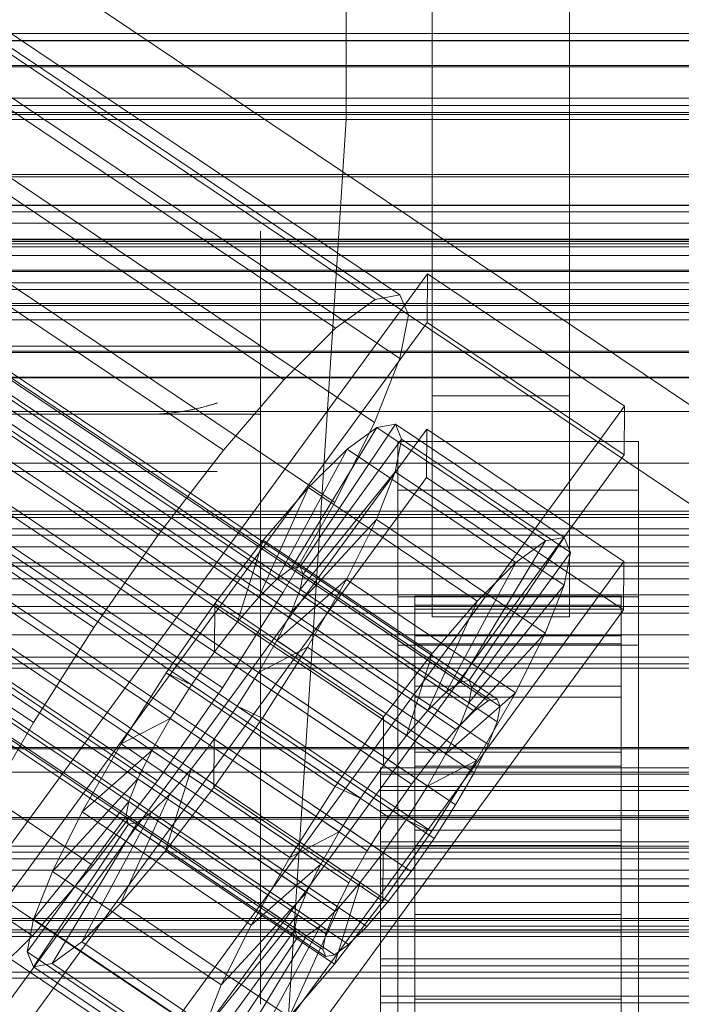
# Model space of a CAD drawing. Header units: millimetres. Extents: x -2233 to 65662, y -50530 to 6847.
# Tile 79 of 256: x -169 to -130, y -34782 to -34724. Entities that reach past the tile are written whole.
import ezdxf

# ---------------------------------------------------------------- set-up
doc = ezdxf.new("R2010")
doc.units = ezdxf.units.MM
for name, color, linetype, lineweight in [('COTAS_O', 1, 'Continuous', 0), ('COTAS_P', 1, 'Continuous', 0), ('frontal_briquetadora', 7, 'Continuous', 0), ('frontal_C01', 7, 'Continuous', 0), ('frontal_C02', 7, 'Continuous', 0), ('frontal_C03', 7, 'Continuous', 0), ('frontal_C04', 7, 'Continuous', 0), ('frontal_C05', 7, 'Continuous', 0), ('frontal_C05-C03', 7, 'Continuous', 0), ('frontal_mezcladora', 7, 'Continuous', 0)]:
    doc.layers.add(name, color=color, linetype=linetype, lineweight=lineweight)
doc.dimstyles.new('R19_100', dxfattribs={"dimtxt": 250, "dimasz": 150, "dimexe": 150, "dimexo": 80, "dimgap": 100, "dimtad": 1, "dimtih": 1, "dimtoh": 1, "dimdsep": 46, "dimcen": 0.09, "dimadec": 0, "dimazin": 0, "dimtfac": 1, "dimtdec": 4, "dimtofl": 0, "dimtmove": 0, "dimatfit": 3, "dimfxl": 1, "dimtolj": 1, "dimtzin": 0, "dimarcsym": 0})

# ---------------------------------------------------------------- blocks, each defined once
blk = doc.blocks.new('DIM_R32_40')
at = {"layer": 'COTAS_P'}
for p, q in [((-150, -32200), (550, -32200)), ((550, -32200), (505, -32350)), ((550, -34800), (550, -32200)), ((550, -32200), (595, -32350)), ((550, -34800), (505, -34650)), ((550, -34800), (595, -34650)), ((-150, -34800), (550, -34800))]:
    blk.add_line(p, q, dxfattribs=at)
blk.add_text('2600 P', height=250, rotation=90, dxfattribs=at).set_placement((450, -33500))
blk = doc.blocks.new('DIM_R32_42')
at = {"layer": 'COTAS_O'}
for p, q in [((-650, -33700), (50, -33700)), ((50, -33700), (5, -33850)), ((50, -34900), (50, -33700)), ((50, -33700), (95, -33850)), ((50, -34900), (5, -34750)), ((50, -34900), (95, -34750)), ((-650, -34900), (50, -34900))]:
    blk.add_line(p, q, dxfattribs=at)
blk.add_text('1200 O', height=250, rotation=90, dxfattribs=at).set_placement((-50, -34300))
blk = doc.blocks.new('DIM_R32_43')
at = {"layer": 'COTAS_O'}
for p, q in [((-650, -34200), (-500, -34155)), ((650, -34200), (500, -34155)), ((-650, -34900), (-650, -34200)), ((-650, -34200), (650, -34200)), ((-650, -34200), (-500, -34245)), ((650, -34200), (500, -34245)), ((650, -34900), (650, -34200))]:
    blk.add_line(p, q, dxfattribs=at)
blk.add_text('1300 O', height=250, dxfattribs=at).set_placement((0, -34100))

msp = doc.modelspace()

# ---------------------------------------------------------------- linework, layer by layer
at = {"layer": 'frontal_briquetadora'}
for p, q in [((-210, -34750), (210, -34750)), ((-490, -34760), (490, -34760)), ((-490, -34760), (340, -34760))]:
    msp.add_line(p, q, dxfattribs=at)
at = {"layer": 'frontal_C01'}
for p, q in [((-331.181, -34616.335), (-146.872, -34740.204)), ((-332.629, -34616.599), (-148.32, -34740.469)), ((-330.692, -34617.511), (-146.383, -34741.38)), ((-334.938, -34618.286), (-150.629, -34742.155)), ((-355.53, -34620.163), (-141.731, -34763.851)), ((-355.017, -34620.069), (-141.218, -34763.758)), ((-331.197, -34620.046), (-146.887, -34743.915)), ((-356.348, -34620.76), (-142.549, -34764.449)), ((-354.844, -34620.486), (-141.045, -34764.174)), ((-355.022, -34621.384), (-141.224, -34765.072)), ((-337.95, -34621.28), (-153.641, -34745.149)), ((-357.415, -34621.821), (-143.617, -34765.51)), ((-355.541, -34622.703), (-141.742, -34766.392)), ((-358.659, -34623.273), (-144.861, -34766.961)), ((-332.659, -34623.769), (-148.35, -34747.638)), ((-356.363, -34624.353), (-142.565, -34768.041)), ((-146.196, -34768.705), (-359.995, -34625.016)), ((-341.461, -34625.376), (-157.152, -34749.246)), ((-357.434, -34626.221), (-143.635, -34769.909)), ((-361.332, -34626.933), (-147.533, -34770.621)), ((-358.68, -34628.18), (-144.881, -34771.869)), ((-362.578, -34628.892), (-148.779, -34772.58)), ((-334.981, -34628.425), (-150.672, -34752.294)), ((-360.017, -34630.097), (-146.218, -34773.785)), ((-160.922, -34754.166), (-345.231, -34630.297)), ((-363.648, -34630.76), (-149.85, -34774.449)), ((-361.352, -34631.84), (-147.554, -34775.529)), ((-364.471, -34632.41), (-150.672, -34776.098)), ((-362.596, -34633.292), (-148.798, -34776.98)), ((-364.989, -34633.729), (-151.191, -34777.417)), ((-338.003, -34633.697), (-153.694, -34757.566)), ((-365.168, -34634.627), (-151.369, -34778.316)), ((-363.664, -34634.353), (-149.865, -34778.041)), ((-364.995, -34635.044), (-151.196, -34778.732)), ((-364.482, -34634.95), (-150.683, -34778.639)), ((-349.002, -34635.706), (-164.693, -34759.575)), ((-341.52, -34639.226), (-157.211, -34763.095)), ((-352.519, -34641.235), (-168.21, -34765.104)), ((-345.291, -34644.635), (-160.982, -34768.505)), ((-349.061, -34649.556), (-164.752, -34773.425)), ((-352.572, -34653.653), (-168.263, -34777.522)), ((-130, -34746.617), (-228.298, -34680.553)), ((-228.298, -34686.312), (-130, -34752.376)), ((-172.809, -34776.701), (-145.277, -34738.99)), ((-145.289, -34741.812), (-145.277, -34738.99)), ((-145.277, -34738.99), (-133.809, -34746.697)), ((-150.629, -34742.155), (-148.32, -34740.469)), ((-148.32, -34740.469), (-146.872, -34740.204)), ((-146.872, -34740.204), (-146.383, -34741.38)), ((-145.289, -34741.812), (-172.821, -34779.524)), ((-146.383, -34741.38), (-146.887, -34743.915)), ((-133.821, -34749.52), (-145.289, -34741.812)), ((-153.641, -34745.149), (-150.629, -34742.155)), ((-146.887, -34743.915), (-148.35, -34747.638)), ((-157.152, -34749.246), (-153.641, -34745.149)), ((-133.809, -34746.697), (-161.341, -34784.408)), ((-133.809, -34746.697), (-133.821, -34749.52)), ((-172.847, -34785.733), (-145.315, -34748.022)), ((-153.199, -34756.144), (-148.226, -34747.929)), ((-152.686, -34756.05), (-147.143, -34747.731)), ((-148.35, -34747.638), (-150.672, -34752.294)), ((-148.226, -34747.929), (-149.953, -34749.19)), ((-147.143, -34747.731), (-148.226, -34747.929)), ((-148.226, -34747.929), (-138.396, -34754.535)), ((-147.143, -34747.731), (-137.313, -34754.337)), ((-146.777, -34748.61), (-147.143, -34747.731)), ((-145.327, -34750.844), (-145.315, -34748.022)), ((-145.315, -34748.022), (-133.847, -34755.729)), ((-152.513, -34756.467), (-146.777, -34748.61)), ((-147.155, -34750.507), (-146.777, -34748.61)), ((-147, -34751.573), (-147, -34748.751)), ((-147, -34748.751), (-133, -34748.751)), ((-147, -34794.799), (-147, -34748.751)), ((-146.777, -34748.61), (-136.948, -34755.216)), ((-133, -34748.751), (-133, -34751.573)), ((-133, -34748.751), (-133, -34794.799)), ((-160.922, -34754.166), (-157.152, -34749.246)), ((-154.017, -34756.741), (-149.953, -34749.19)), ((-149.953, -34749.19), (-152.207, -34751.429)), ((-149.953, -34749.19), (-140.123, -34755.797)), ((-161.353, -34787.231), (-133.821, -34749.52)), ((-145.327, -34750.844), (-172.859, -34788.556)), ((-152.692, -34757.365), (-147.155, -34750.507)), ((-148.249, -34753.291), (-147.155, -34750.507)), ((-147.155, -34750.507), (-137.325, -34757.113)), ((-133.859, -34758.552), (-145.327, -34750.844)), ((-155.085, -34757.802), (-152.207, -34751.429)), ((-152.207, -34751.429), (-154.833, -34754.494)), ((-152.207, -34751.429), (-142.377, -34758.036)), ((-133, -34751.573), (-147, -34751.573)), ((-147, -34751.573), (-147, -34797.622)), ((-133, -34797.622), (-133, -34751.573)), ((-150.672, -34752.294), (-153.694, -34757.566)), ((-153.21, -34758.684), (-148.249, -34753.291)), ((-149.985, -34756.774), (-148.249, -34753.291)), ((-148.249, -34753.291), (-138.419, -34759.898)), ((-164.693, -34759.575), (-160.922, -34754.166)), ((-154.833, -34754.494), (-157.653, -34758.175)), ((-156.329, -34759.254), (-154.833, -34754.494)), ((-154.833, -34754.494), (-145.003, -34761.1)), ((-137.313, -34754.337), (-142.856, -34762.656)), ((-138.396, -34754.535), (-137.313, -34754.337)), ((-137.313, -34754.337), (-136.948, -34755.216)), ((-138.396, -34754.535), (-143.369, -34762.75)), ((-140.123, -34755.797), (-138.396, -34754.535)), ((-136.948, -34755.216), (-142.683, -34763.073)), ((-136.948, -34755.216), (-137.325, -34757.113)), ((-133.847, -34755.729), (-161.379, -34793.441)), ((-154.017, -34756.741), (-153.199, -34756.144)), ((-153.199, -34756.144), (-152.686, -34756.05)), ((-143.369, -34762.75), (-153.199, -34756.144)), ((-142.856, -34762.656), (-152.686, -34756.05)), ((-152.686, -34756.05), (-152.513, -34756.467)), ((-140.123, -34755.797), (-144.188, -34763.348)), ((-142.377, -34758.036), (-140.123, -34755.797)), ((-133.847, -34755.729), (-133.859, -34758.552)), ((-155.085, -34757.802), (-154.017, -34756.741)), ((-154.033, -34760.334), (-149.985, -34756.774)), ((-144.188, -34763.348), (-154.017, -34756.741)), ((-152.513, -34756.467), (-152.692, -34757.365)), ((-142.683, -34763.073), (-152.513, -34756.467)), ((-152.246, -34760.718), (-149.985, -34756.774)), ((-149.985, -34756.774), (-140.156, -34763.381)), ((-152.692, -34757.365), (-153.21, -34758.684)), ((-142.862, -34763.971), (-152.692, -34757.365)), ((-137.325, -34757.113), (-142.862, -34763.971)), ((-137.325, -34757.113), (-138.419, -34759.898)), ((-153.694, -34757.566), (-157.211, -34763.095)), ((-156.329, -34759.254), (-155.085, -34757.802)), ((-145.255, -34764.408), (-155.085, -34757.802)), ((-147, -34760.605), (-147, -34757.783)), ((-147, -34757.783), (-133, -34757.783)), ((-147, -34803.831), (-147, -34757.783)), ((-146, -34767.745), (-146, -34757.748)), ((-146, -34757.748), (-146, -34758.276)), ((-146, -34757.748), (-134, -34757.748)), ((-146, -34758.515), (-146, -34757.748)), ((-134, -34758.276), (-134, -34757.748)), ((-134, -34757.748), (-134, -34767.745)), ((-134, -34757.748), (-134, -34758.515)), ((-133, -34757.783), (-133, -34760.605)), ((-133, -34757.783), (-133, -34803.831)), ((-157.653, -34758.175), (-160.474, -34762.221)), ((-157.653, -34758.175), (-157.665, -34760.997)), ((-147.823, -34764.781), (-157.653, -34758.175)), ((-146, -34767.995), (-146, -34758.276)), ((-146, -34758.276), (-146, -34760.062)), ((-146, -34758.276), (-134, -34758.276)), ((-146, -34768.109), (-146, -34758.515)), ((-146, -34758.515), (-134, -34758.515)), ((-146, -34760.524), (-146, -34758.515)), ((-142.377, -34758.036), (-145.255, -34764.408)), ((-145.003, -34761.1), (-142.377, -34758.036)), ((-134, -34760.062), (-134, -34758.276)), ((-134, -34758.276), (-134, -34767.995)), ((-134, -34758.515), (-134, -34768.109)), ((-134, -34758.515), (-134, -34760.524)), ((-161.391, -34796.263), (-133.859, -34758.552)), ((-153.21, -34758.684), (-154.033, -34760.334)), ((-143.38, -34765.29), (-153.21, -34758.684)), ((-168.21, -34765.104), (-164.693, -34759.575)), ((-157.665, -34760.997), (-156.329, -34759.254)), ((-146.499, -34765.86), (-156.329, -34759.254)), ((-146, -34768.841), (-146, -34760.062)), ((-146, -34760.062), (-146, -34762.985)), ((-146, -34760.062), (-134, -34760.062)), ((-138.419, -34759.898), (-143.38, -34765.29)), ((-138.419, -34759.898), (-140.156, -34763.381)), ((-134, -34762.985), (-134, -34760.062)), ((-134, -34760.062), (-134, -34768.841)), ((-154.033, -34760.334), (-155.103, -34762.202)), ((-155.103, -34762.202), (-152.246, -34760.718)), ((-154.877, -34764.854), (-152.246, -34760.718)), ((-144.203, -34766.94), (-154.033, -34760.334)), ((-152.246, -34760.718), (-142.416, -34767.325)), ((-133, -34760.605), (-147, -34760.605)), ((-147, -34760.605), (-147, -34806.654)), ((-146, -34769.06), (-146, -34760.524)), ((-146, -34760.524), (-134, -34760.524)), ((-146, -34763.639), (-146, -34760.524)), ((-134, -34760.524), (-134, -34769.06)), ((-134, -34760.524), (-134, -34763.639)), ((-133, -34806.654), (-133, -34760.605)), ((-159.001, -34762.914), (-157.665, -34760.997)), ((-157.665, -34760.997), (-147.835, -34767.604)), ((-147.823, -34764.781), (-145.003, -34761.1)), ((-145.003, -34761.1), (-146.499, -34765.86)), ((-160.474, -34762.221), (-163.105, -34766.357)), ((-159.001, -34762.914), (-160.474, -34762.221)), ((-160.474, -34762.221), (-150.644, -34768.827)), ((-155.103, -34762.202), (-156.35, -34764.161)), ((-145.274, -34768.808), (-155.103, -34762.202)), ((-157.211, -34763.095), (-160.982, -34768.505)), ((-160.247, -34764.873), (-159.001, -34762.914)), ((-149.171, -34769.52), (-159.001, -34762.914)), ((-146, -34770.226), (-146, -34762.985)), ((-146, -34762.985), (-146, -34766.845)), ((-146, -34762.985), (-134, -34762.985)), ((-143.369, -34762.75), (-144.188, -34763.348)), ((-142.856, -34762.656), (-143.369, -34762.75)), ((-142.862, -34763.971), (-142.683, -34763.073)), ((-142.683, -34763.073), (-142.856, -34762.656)), ((-134, -34766.845), (-134, -34762.985)), ((-134, -34762.985), (-134, -34770.226)), ((-146, -34770.536), (-146, -34763.639)), ((-146, -34763.639), (-134, -34763.639)), ((-146, -34767.646), (-146, -34763.639)), ((-144.188, -34763.348), (-145.255, -34764.408)), ((-140.156, -34763.381), (-144.203, -34766.94)), ((-140.156, -34763.381), (-142.416, -34767.325)), ((-134, -34763.639), (-134, -34770.536)), ((-134, -34763.639), (-134, -34767.646)), ((-156.35, -34764.161), (-157.686, -34766.078)), ((-156.35, -34764.161), (-154.877, -34764.854)), ((-146.52, -34770.768), (-156.35, -34764.161)), ((-143.38, -34765.29), (-142.862, -34763.971)), ((-142.549, -34764.449), (-141.731, -34763.851)), ((-141.731, -34763.851), (-141.218, -34763.758)), ((-141.045, -34764.174), (-141.224, -34765.072)), ((-141.218, -34763.758), (-141.045, -34764.174)), ((-150.644, -34768.827), (-147.823, -34764.781)), ((-147.835, -34767.604), (-147.823, -34764.781)), ((-145.255, -34764.408), (-146.499, -34765.86)), ((-143.617, -34765.51), (-142.549, -34764.449)), ((-171.232, -34770.377), (-168.21, -34765.104)), ((-160.247, -34764.873), (-163.105, -34766.357)), ((-161.318, -34766.741), (-160.247, -34764.873)), ((-150.417, -34771.479), (-160.247, -34764.873)), ((-157.698, -34768.9), (-154.877, -34764.854)), ((-154.877, -34764.854), (-145.047, -34771.46)), ((-144.203, -34766.94), (-143.38, -34765.29)), ((-141.224, -34765.072), (-141.742, -34766.392)), ((-146.499, -34765.86), (-147.835, -34767.604)), ((-144.861, -34766.961), (-143.617, -34765.51)), ((-163.105, -34766.357), (-165.365, -34770.301)), ((-163.105, -34766.357), (-153.275, -34772.963)), ((-157.686, -34766.078), (-159.022, -34767.821)), ((-157.686, -34766.078), (-157.698, -34768.9)), ((-147.856, -34772.684), (-157.686, -34766.078)), ((-141.742, -34766.392), (-142.565, -34768.041)), ((-161.318, -34766.741), (-165.365, -34770.301)), ((-162.14, -34768.391), (-161.318, -34766.741)), ((-151.488, -34773.347), (-161.318, -34766.741)), ((-146.196, -34768.705), (-144.861, -34766.961)), ((-146, -34772.054), (-146, -34766.845)), ((-146, -34766.845), (-146, -34771.38)), ((-146, -34766.845), (-134, -34766.845)), ((-145.274, -34768.808), (-144.203, -34766.94)), ((-134, -34771.38), (-134, -34766.845)), ((-134, -34766.845), (-134, -34772.054)), ((-147.835, -34767.604), (-149.171, -34769.52)), ((-146, -34772.434), (-146, -34767.646)), ((-146, -34767.646), (-134, -34767.646)), ((-146, -34772.273), (-146, -34767.646)), ((-142.416, -34767.325), (-145.274, -34768.808)), ((-142.416, -34767.325), (-145.047, -34771.46)), ((-134, -34767.646), (-134, -34772.434)), ((-134, -34767.646), (-134, -34772.273)), ((-159.022, -34767.821), (-160.518, -34772.581)), ((-159.022, -34767.821), (-160.266, -34769.273)), ((-149.192, -34774.428), (-159.022, -34767.821)), ((-148, -34768.109), (-148, -34767.745)), ((-148, -34767.745), (-148, -34767.995)), ((-148, -34767.745), (148, -34767.745)), ((-148, -34767.995), (-148, -34768.841)), ((-148, -34767.995), (148, -34767.995)), ((-148, -34769.06), (-148, -34768.109)), ((-148, -34768.109), (148, -34768.109)), ((-146, -34767.995), (-146, -34767.745)), ((-134, -34767.745), (-146, -34767.745)), ((-146, -34767.745), (-146, -34768.109)), ((-146, -34768.841), (-146, -34767.995)), ((-134, -34767.995), (-146, -34767.995)), ((-134, -34768.109), (-146, -34768.109)), ((-146, -34768.109), (-146, -34769.06)), ((-142.565, -34768.041), (-143.635, -34769.909)), ((-134, -34767.745), (-134, -34767.995)), ((-134, -34768.109), (-134, -34767.745)), ((-134, -34767.995), (-134, -34768.841)), ((-134, -34769.06), (-134, -34768.109)), ((-162.14, -34768.391), (-167.102, -34773.784)), ((-160.982, -34768.505), (-164.752, -34773.425)), ((-162.659, -34769.71), (-162.14, -34768.391)), ((-152.311, -34774.997), (-162.14, -34768.391)), ((-153.275, -34772.963), (-150.644, -34768.827)), ((-150.644, -34768.827), (-149.171, -34769.52)), ((-148, -34768.841), (-148, -34770.226)), ((-148, -34768.841), (148, -34768.841)), ((-147.533, -34770.621), (-146.196, -34768.705)), ((-146.52, -34770.768), (-145.274, -34768.808)), ((-146, -34770.226), (-146, -34768.841)), ((-134, -34768.841), (-146, -34768.841)), ((-134, -34768.841), (-134, -34770.226)), ((-160.266, -34769.273), (-163.144, -34775.646)), ((-160.266, -34769.273), (-161.333, -34770.334)), ((-160.518, -34772.581), (-157.698, -34768.9)), ((-150.436, -34775.879), (-160.266, -34769.273)), ((-157.698, -34768.9), (-147.868, -34775.507)), ((-148, -34770.536), (-148, -34769.06)), ((-148, -34769.06), (148, -34769.06)), ((-134, -34769.06), (-146, -34769.06)), ((-146, -34769.06), (-146, -34770.536)), ((-134, -34770.536), (-134, -34769.06)), ((-162.659, -34769.71), (-168.196, -34776.568)), ((-162.837, -34770.608), (-162.659, -34769.71)), ((-152.829, -34776.316), (-162.659, -34769.71)), ((-149.171, -34769.52), (-150.417, -34771.479)), ((-143.635, -34769.909), (-144.881, -34771.869)), ((-165.365, -34770.301), (-167.102, -34773.784)), ((-161.333, -34770.334), (-165.397, -34777.885)), ((-165.365, -34770.301), (-155.535, -34776.907)), ((-161.333, -34770.334), (-162.151, -34770.931)), ((-151.503, -34776.94), (-161.333, -34770.334)), ((-148, -34770.226), (-148, -34772.054)), ((-148, -34770.226), (148, -34770.226)), ((-148, -34772.434), (-148, -34770.536)), ((-148, -34770.536), (148, -34770.536)), ((-146, -34772.054), (-146, -34770.226)), ((-134, -34770.226), (-146, -34770.226)), ((-134, -34770.536), (-146, -34770.536)), ((-146, -34770.536), (-146, -34772.434)), ((-134, -34770.226), (-134, -34772.054)), ((-134, -34772.434), (-134, -34770.536)), ((-162.837, -34770.608), (-168.573, -34778.465)), ((-162.664, -34771.025), (-168.208, -34779.344)), ((-162.151, -34770.931), (-167.125, -34779.146)), ((-162.664, -34771.025), (-162.837, -34770.608)), ((-153.008, -34777.215), (-162.837, -34770.608)), ((-162.151, -34770.931), (-162.664, -34771.025)), ((-152.835, -34777.631), (-162.664, -34771.025)), ((-152.321, -34777.538), (-162.151, -34770.931)), ((-148.779, -34772.58), (-147.533, -34770.621)), ((-147.856, -34772.684), (-146.52, -34770.768)), ((-145.047, -34771.46), (-146.52, -34770.768)), ((-153.275, -34772.963), (-150.417, -34771.479)), ((-150.417, -34771.479), (-151.488, -34773.347)), ((-145.047, -34771.46), (-147.868, -34775.507)), ((-146, -34771.38), (-146, -34774.203)), ((-134, -34771.38), (-146, -34771.38)), ((-146, -34771.38), (-146, -34776.28)), ((-134, -34774.203), (-134, -34771.38)), ((-134, -34776.28), (-134, -34771.38)), ((-148, -34772.054), (-148, -34774.203)), ((-148, -34772.054), (148, -34772.054)), ((-144.881, -34771.869), (-146.218, -34773.785)), ((-146, -34774.203), (-146, -34772.054)), ((-134, -34772.054), (-146, -34772.054)), ((-146, -34774.626), (-146, -34772.273)), ((-146, -34772.273), (-134, -34772.273)), ((-146, -34777.205), (-146, -34772.273)), ((-134, -34772.054), (-134, -34774.203)), ((-134, -34772.273), (-134, -34774.626)), ((-134, -34772.273), (-134, -34777.205)), ((-163.144, -34775.646), (-160.518, -34772.581)), ((-160.518, -34772.581), (-150.688, -34779.187)), ((-149.85, -34774.449), (-148.779, -34772.58)), ((-149.192, -34774.428), (-147.856, -34772.684)), ((-148, -34774.626), (-148, -34772.434)), ((-148, -34772.434), (148, -34772.434)), ((-147.868, -34775.507), (-147.856, -34772.684)), ((-134, -34772.434), (-146, -34772.434)), ((-146, -34772.434), (-146, -34774.626)), ((-134, -34774.626), (-134, -34772.434)), ((-164.752, -34773.425), (-168.263, -34777.522)), ((-155.535, -34776.907), (-153.275, -34772.963)), ((-155.535, -34776.907), (-151.488, -34773.347)), ((-151.488, -34773.347), (-152.311, -34774.997)), ((-167.102, -34773.784), (-168.196, -34776.568)), ((-167.102, -34773.784), (-157.272, -34780.39)), ((-146.218, -34773.785), (-147.554, -34775.529)), ((-171.658, -34774.283), (-160.19, -34781.99)), ((-150.688, -34779.187), (-149.192, -34774.428)), ((-150.672, -34776.098), (-149.85, -34774.449)), ((-150.436, -34775.879), (-149.192, -34774.428)), ((-148, -34774.203), (-148, -34776.524)), ((148, -34774.203), (-148, -34774.203)), ((-146, -34774.203), (-134, -34774.203)), ((-146, -34776.524), (-146, -34774.203)), ((-134, -34774.203), (-134, -34776.524)), ((-157.272, -34780.39), (-152.311, -34774.997)), ((-152.311, -34774.997), (-152.829, -34776.316)), ((-148, -34776.962), (-148, -34774.626)), ((-148, -34774.626), (148, -34774.626)), ((-134, -34774.626), (-146, -34774.626)), ((-146, -34774.626), (-146, -34776.962)), ((-134, -34776.962), (-134, -34774.626)), ((-165.397, -34777.885), (-163.144, -34775.646)), ((-163.144, -34775.646), (-153.314, -34782.252)), ((-147.868, -34775.507), (-150.688, -34779.187)), ((-147.554, -34775.529), (-148.798, -34776.98)), ((-153.314, -34782.252), (-150.436, -34775.879)), ((-151.503, -34776.94), (-150.436, -34775.879)), ((-151.191, -34777.417), (-150.672, -34776.098)), ((-146, -34776.524), (-146, -34776.28)), ((-146, -34776.28), (-146, -34781.212)), ((-146, -34776.28), (-134, -34776.28)), ((-134, -34781.212), (-134, -34776.28)), ((-134, -34776.28), (-134, -34776.524)), ((-161.341, -34784.408), (-172.809, -34776.701)), ((-168.196, -34776.568), (-168.573, -34778.465)), ((-168.196, -34776.568), (-158.366, -34783.175)), ((-158.366, -34783.175), (-152.829, -34776.316)), ((-152.829, -34776.316), (-153.008, -34777.215)), ((-148, -34776.524), (-148, -34778.86)), ((-148, -34776.524), (148, -34776.524)), ((-146, -34778.86), (-146, -34776.524)), ((-134, -34776.524), (-146, -34776.524)), ((-134, -34776.524), (-134, -34778.86)), ((-158.743, -34785.071), (-153.008, -34777.215)), ((-157.272, -34780.39), (-155.535, -34776.907)), ((-155.567, -34784.491), (-151.503, -34776.94)), ((-153.008, -34777.215), (-152.835, -34777.631)), ((-152.321, -34777.538), (-151.503, -34776.94)), ((-151.369, -34778.316), (-151.191, -34777.417)), ((-148.798, -34776.98), (-149.865, -34778.041)), ((-148, -34779.283), (-148, -34776.962)), ((-148, -34776.962), (148, -34776.962)), ((-146, -34776.962), (-146, -34777.205)), ((-134, -34776.962), (-146, -34776.962)), ((-146, -34776.962), (-146, -34779.283)), ((-146, -34777.205), (-134, -34777.205)), ((-146, -34782.106), (-146, -34777.205)), ((-134, -34777.205), (-134, -34776.962)), ((-134, -34779.283), (-134, -34776.962)), ((-134, -34777.205), (-134, -34782.106)), ((-168.263, -34777.522), (-171.275, -34780.516)), ((-167.125, -34779.146), (-165.397, -34777.885)), ((-165.397, -34777.885), (-155.567, -34784.491)), ((-158.378, -34785.951), (-152.835, -34777.631)), ((-157.295, -34785.753), (-152.321, -34777.538)), ((-152.835, -34777.631), (-152.321, -34777.538)), ((-168.573, -34778.465), (-168.208, -34779.344)), ((-168.573, -34778.465), (-158.743, -34785.071)), ((-151.196, -34778.732), (-151.369, -34778.316)), ((-149.865, -34778.041), (-150.683, -34778.639)), ((-168.208, -34779.344), (-167.125, -34779.146)), ((-167.125, -34779.146), (-157.295, -34785.753)), ((-150.683, -34778.639), (-151.196, -34778.732)), ((-148, -34778.86), (-148, -34781.052)), ((-148, -34778.86), (148, -34778.86)), ((-146, -34781.052), (-146, -34778.86)), ((-146, -34778.86), (-146, -34781.212)), ((-134, -34778.86), (-146, -34778.86)), ((-134, -34781.212), (-134, -34778.86)), ((-134, -34778.86), (-134, -34781.052)), ((-168.208, -34779.344), (-158.378, -34785.951)), ((-150.688, -34779.187), (-153.314, -34782.252)), ((-148, -34781.431), (-148, -34779.283)), ((-148, -34779.283), (148, -34779.283)), ((-146, -34779.283), (-146, -34782.106)), ((-134, -34779.283), (-146, -34779.283)), ((-146, -34779.283), (-146, -34781.431)), ((-134, -34782.106), (-134, -34779.283)), ((-134, -34781.431), (-134, -34779.283)), ((-158.366, -34783.175), (-157.272, -34780.39)), ((-148, -34781.052), (-148, -34782.95)), ((-148, -34781.052), (148, -34781.052)), ((-148, -34783.26), (-148, -34781.431)), ((-148, -34781.431), (148, -34781.431)), ((-146, -34782.95), (-146, -34781.052)), ((-146, -34781.052), (-146, -34785.839)), ((-134, -34781.052), (-146, -34781.052)), ((-146, -34781.212), (-146, -34785.839)), ((-146, -34781.212), (-134, -34781.212)), ((-146, -34781.431), (-146, -34786.641)), ((-134, -34781.431), (-146, -34781.431)), ((-146, -34781.431), (-146, -34783.26)), ((-134, -34785.839), (-134, -34781.052)), ((-134, -34781.052), (-134, -34782.95)), ((-134, -34785.839), (-134, -34781.212)), ((-134, -34786.641), (-134, -34781.431)), ((-134, -34783.26), (-134, -34781.431))]:
    msp.add_line(p, q, dxfattribs=at)
at = {"layer": 'frontal_C02'}
for p, q in [((430, -34772.309), (-430, -34772.309)), ((430, -34777.309), (-430, -34777.309))]:
    msp.add_line(p, q, dxfattribs=at)
at = {"layer": 'frontal_C03'}
for p, q in [((1496, -34725.392), (-1496, -34725.392)), ((1496, -34725.419), (-1496, -34725.419)), ((1496, -34726.86), (-1496, -34726.86)), ((1496, -34726.937), (-1496, -34726.937)), ((1250, -34728.754), (-1250, -34728.754)), ((-1250, -34729.186), (1250, -34729.186)), ((1496, -34729.6), (-1496, -34729.6)), ((1496, -34729.715), (-1496, -34729.715)), ((1496, -34733.195), (-1496, -34733.195)), ((-1496, -34733.33), (1496, -34733.33)), ((1250, -34734.989), (-1250, -34734.989)), ((1250, -34735.375), (-1250, -34735.375)), ((1250, -34736.041), (-1250, -34736.041)), ((1496, -34737.096), (-1496, -34737.096)), ((1496, -34737.231), (-1496, -34737.231)), ((-1250, -34736.973), (1250, -34736.973)), ((1250, -34737.915), (-1250, -34737.915)), ((1250, -34738.847), (-1250, -34738.847)), ((1250, -34739.513), (-1250, -34739.513)), ((1250, -34739.899), (-1250, -34739.899)), ((1496, -34740.711), (-1496, -34740.711)), ((1496, -34740.826), (-1496, -34740.826)), ((1250, -34741.24), (-1250, -34741.24)), ((1250, -34741.672), (-1250, -34741.672)), ((1496, -34743.489), (-1496, -34743.489)), ((1496, -34743.566), (-1496, -34743.566)), ((1496, -34745.007), (-1496, -34745.007)), ((1496, -34745.034), (-1496, -34745.034)), ((1250, -34752.808), (-1250, -34752.808)), ((1250, -34753.174), (-1250, -34753.174)), ((1250, -34753.823), (-1250, -34753.823)), ((1250, -34754.209), (-1250, -34754.209)), ((1250, -34754.875), (-1250, -34754.875)), ((-1250, -34755.807), (1250, -34755.807)), ((1250, -34756.749), (-1250, -34756.749)), ((1250, -34757.681), (-1250, -34757.681)), ((1250, -34758.347), (-1250, -34758.347)), ((1250, -34758.733), (-1250, -34758.733)), ((-1415, -34761.304), (1415, -34761.304)), ((1250, -34761.697), (-1250, -34761.697)), ((1250, -34761.942), (-1250, -34761.942)), ((1250, -34766.554), (-1250, -34766.554)), ((1250, -34766.64), (-1250, -34766.64)), ((1250, -34772.657), (-1250, -34772.657)), ((1250, -34773.043), (-1250, -34773.043)), ((1250, -34773.709), (-1250, -34773.709)), ((-1250, -34774.641), (1250, -34774.641)), ((1250, -34775.583), (-1250, -34775.583)), ((1250, -34776.515), (-1250, -34776.515)), ((1250, -34777.181), (-1250, -34777.181)), ((1250, -34777.567), (-1250, -34777.567))]:
    msp.add_line(p, q, dxfattribs=at)
at = {"layer": 'frontal_C04'}
for p, q in [((188, -34736.041), (-188, -34736.041)), ((-188, -34738.778), (188, -34738.778)), ((-188, -34767.991), (188, -34767.991)), ((188, -34770.727), (-188, -34770.727))]:
    msp.add_line(p, q, dxfattribs=at)
at = {"layer": 'frontal_C05'}
for p, q in [((-185, -34735), (225, -34735)), ((-155, -34736.5), (-155, -34736.528)), ((-155, -34736.528), (-155, -34736.612)), ((-155, -34736.612), (-155, -34736.751)), ((-185, -34737), (225, -34737)), ((-155, -34736.751), (-155, -34736.946)), ((-155, -34736.946), (-155, -34737.196)), ((-155, -34737.196), (-155, -34737.5)), ((-155, -34737.5), (-155, -34737.857)), ((-155, -34737.857), (-155, -34738.267)), ((-155, -34738.267), (-155, -34738.728)), ((-155, -34738.728), (-155, -34739.24)), ((-155, -34739.24), (-155, -34739.801)), ((-155, -34739.801), (-155, -34740.41)), ((-155, -34740.41), (-155, -34741.065)), ((-155, -34741.065), (-155, -34741.764)), ((-155, -34741.764), (-155, -34742.506)), ((-155, -34742.506), (-155, -34743.29)), ((-155, -34743.2), (-185, -34743.2)), ((-155, -34747.157), (-155, -34743.2)), ((-155, -34743.29), (-155, -34744.112)), ((-155, -34744.112), (-155, -34744.971)), ((-155, -34744.971), (-155, -34745.866)), ((-155, -34745.866), (-155, -34746.793)), ((-160.111, -34747.076), (-159.943, -34747.055)), ((-159.9, -34747.05), (-160.018, -34747.065)), ((-159.943, -34747.055), (-159.777, -34747.033)), ((-159.784, -34747.034), (-159.9, -34747.05)), ((-159.669, -34747.017), (-159.784, -34747.034)), ((-159.777, -34747.033), (-159.613, -34747.008)), ((-159.555, -34746.999), (-159.669, -34747.017)), ((-159.613, -34747.008), (-159.452, -34746.981)), ((-159.442, -34746.98), (-159.555, -34746.999)), ((-159.452, -34746.981), (-159.293, -34746.953)), ((-159.331, -34746.96), (-159.442, -34746.98)), ((-159.221, -34746.94), (-159.331, -34746.96)), ((-159.293, -34746.953), (-159.138, -34746.924)), ((-159.113, -34746.919), (-159.221, -34746.94)), ((-159.138, -34746.924), (-158.986, -34746.893)), ((-159.007, -34746.898), (-159.113, -34746.919)), ((-158.903, -34746.876), (-159.007, -34746.898)), ((-158.986, -34746.893), (-158.839, -34746.862)), ((-158.8, -34746.853), (-158.903, -34746.876)), ((-158.839, -34746.862), (-158.695, -34746.83)), ((-158.7, -34746.831), (-158.8, -34746.853)), ((-158.602, -34746.808), (-158.7, -34746.831)), ((-158.695, -34746.83), (-158.556, -34746.797)), ((-158.506, -34746.785), (-158.602, -34746.808)), ((-158.556, -34746.797), (-158.436, -34746.767)), ((-158.412, -34746.761), (-158.506, -34746.785)), ((-158.436, -34746.767), (-158.331, -34746.741)), ((-158.321, -34746.738), (-158.412, -34746.761)), ((-158.331, -34746.741), (-158.229, -34746.714)), ((-158.232, -34746.715), (-158.321, -34746.738)), ((-158.148, -34746.692), (-158.232, -34746.715)), ((-158.229, -34746.714), (-158.132, -34746.688)), ((-158.066, -34746.67), (-158.148, -34746.692)), ((-158.132, -34746.688), (-158.04, -34746.662)), ((-157.989, -34746.648), (-158.066, -34746.67)), ((-158.04, -34746.662), (-157.953, -34746.638)), ((-157.917, -34746.627), (-157.989, -34746.648)), ((-157.953, -34746.638), (-157.873, -34746.614)), ((-157.849, -34746.607), (-157.917, -34746.627)), ((-157.873, -34746.614), (-157.799, -34746.592)), ((-157.786, -34746.589), (-157.849, -34746.607)), ((-157.799, -34746.592), (-157.732, -34746.572)), ((-157.729, -34746.571), (-157.786, -34746.589)), ((-157.732, -34746.572), (-157.672, -34746.554)), ((-157.678, -34746.556), (-157.729, -34746.571)), ((-157.632, -34746.542), (-157.678, -34746.556)), ((-157.672, -34746.554), (-157.621, -34746.538)), ((-157.593, -34746.529), (-157.632, -34746.542)), ((-157.621, -34746.538), (-157.582, -34746.526)), ((-157.56, -34746.519), (-157.593, -34746.529)), ((-157.582, -34746.526), (-157.553, -34746.517)), ((-157.534, -34746.511), (-157.56, -34746.519)), ((-157.553, -34746.517), (-157.53, -34746.51)), ((-157.515, -34746.505), (-157.534, -34746.511)), ((-157.53, -34746.51), (-157.514, -34746.504)), ((-157.504, -34746.501), (-157.515, -34746.505)), ((-157.514, -34746.504), (-157.504, -34746.501)), ((-155, -34746.793), (-155, -34747.75)), ((-155, -34747.157), (-185, -34747.157)), ((-161.5, -34747.157), (-178.5, -34747.157)), ((-161.5, -34747.157), (-161.324, -34747.156)), ((-161.5, -34747.157), (-161.426, -34747.157)), ((-161.352, -34747.156), (-161.426, -34747.157)), ((-161.228, -34747.154), (-161.352, -34747.156)), ((-161.324, -34747.156), (-161.148, -34747.152)), ((-161.105, -34747.151), (-161.228, -34747.154)), ((-161.148, -34747.152), (-160.973, -34747.146)), ((-160.982, -34747.146), (-161.105, -34747.151)), ((-160.86, -34747.14), (-160.982, -34747.146)), ((-160.973, -34747.146), (-160.798, -34747.137)), ((-160.738, -34747.133), (-160.86, -34747.14)), ((-160.798, -34747.137), (-160.625, -34747.125)), ((-160.616, -34747.124), (-160.738, -34747.133)), ((-160.625, -34747.125), (-160.452, -34747.111)), ((-160.495, -34747.115), (-160.616, -34747.124)), ((-160.375, -34747.104), (-160.495, -34747.115)), ((-160.452, -34747.111), (-160.281, -34747.095)), ((-160.255, -34747.092), (-160.375, -34747.104)), ((-160.281, -34747.095), (-160.111, -34747.076)), ((-160.136, -34747.079), (-160.255, -34747.092)), ((-160.018, -34747.065), (-160.136, -34747.079)), ((-155, -34747.371), (-155, -34747.157)), ((-155, -34747.614), (-155, -34747.371)), ((-155, -34747.885), (-155, -34747.614)), ((-155, -34747.75), (-155, -34748.735)), ((-155, -34748.184), (-155, -34747.885)), ((-155, -34748.51), (-155, -34748.184)), ((-155, -34748.861), (-155, -34748.51)), ((-155, -34748.735), (-155, -34749.746)), ((-155, -34749.238), (-155, -34748.861)), ((-155, -34749.639), (-155, -34749.238)), ((-155, -34750.063), (-155, -34749.639)), ((-155, -34749.746), (-155, -34750.78)), ((-155, -34750.51), (-155, -34750.063)), ((-161.5, -34750.5), (-178.5, -34750.5)), ((-161.304, -34750.5), (-161.5, -34750.5)), ((-161.108, -34750.5), (-161.304, -34750.5)), ((-160.913, -34750.5), (-161.108, -34750.5)), ((-160.72, -34750.5), (-160.913, -34750.5)), ((-160.528, -34750.5), (-160.72, -34750.5)), ((-160.339, -34750.5), (-160.528, -34750.5)), ((-160.152, -34750.5), (-160.339, -34750.5)), ((-159.969, -34750.5), (-160.152, -34750.5)), ((-159.79, -34750.5), (-159.969, -34750.5)), ((-159.614, -34750.5), (-159.79, -34750.5)), ((-159.444, -34750.5), (-159.614, -34750.5)), ((-159.278, -34750.5), (-159.444, -34750.5)), ((-159.117, -34750.5), (-159.278, -34750.5)), ((-158.962, -34750.5), (-159.117, -34750.5)), ((-158.814, -34750.5), (-158.962, -34750.5)), ((-158.672, -34750.5), (-158.814, -34750.5)), ((-158.536, -34750.5), (-158.672, -34750.5)), ((-158.408, -34750.5), (-158.536, -34750.5)), ((-158.287, -34750.5), (-158.408, -34750.5)), ((-158.174, -34750.5), (-158.287, -34750.5)), ((-158.069, -34750.5), (-158.174, -34750.5)), ((-157.972, -34750.5), (-158.069, -34750.5)), ((-157.884, -34750.5), (-157.972, -34750.5)), ((-157.804, -34750.5), (-157.884, -34750.5)), ((-157.734, -34750.5), (-157.804, -34750.5)), ((-157.672, -34750.5), (-157.734, -34750.5)), ((-157.62, -34750.5), (-157.672, -34750.5)), ((-157.577, -34750.5), (-157.62, -34750.5)), ((-157.543, -34750.5), (-157.577, -34750.5)), ((-157.519, -34750.5), (-157.543, -34750.5)), ((-157.505, -34750.5), (-157.519, -34750.5)), ((-155, -34750.977), (-155, -34750.51)), ((-155, -34750.78), (-155, -34751.834)), ((-155, -34751.465), (-155, -34750.977)), ((-155, -34751.971), (-155, -34751.465)), ((-155, -34751.834), (-155, -34752.906)), ((-155, -34752.495), (-155, -34751.971)), ((-155, -34753.035), (-155, -34752.495)), ((-155, -34752.906), (-155, -34753.993)), ((-155, -34753.589), (-155, -34753.035)), ((-155, -34754.157), (-155, -34753.589)), ((-155, -34753.993), (-155, -34755.093)), ((-155, -34754.738), (-155, -34754.157)), ((-155, -34755.328), (-155, -34754.738)), ((-155, -34755.093), (-155, -34756.202)), ((-155, -34755.928), (-155, -34755.328)), ((-155, -34756.535), (-155, -34755.928)), ((-155, -34756.202), (-155, -34757.319)), ((-155, -34757.149), (-155, -34756.535)), ((-155, -34757.767), (-155, -34757.149)), ((-155, -34757.319), (-155, -34758.439)), ((-155, -34758.388), (-155, -34757.767)), ((-155, -34759.011), (-155, -34758.388)), ((-155, -34758.439), (-155, -34759.561)), ((-155, -34759.634), (-155, -34759.011)), ((-155, -34759.561), (-155, -34760.681)), ((-155, -34760.255), (-155, -34759.634)), ((-155, -34760.873), (-155, -34760.255)), ((-155, -34760.681), (-155, -34761.798)), ((-155, -34761.486), (-155, -34760.873)), ((-155, -34762.094), (-155, -34761.486)), ((-155, -34761.798), (-155, -34762.907)), ((-155, -34762.693), (-155, -34762.094)), ((-155, -34763.283), (-155, -34762.693)), ((-155, -34762.907), (-155, -34764.007)), ((-155, -34763.863), (-155, -34763.283)), ((-155, -34764.431), (-155, -34763.863)), ((-155, -34764.007), (-155, -34765.094)), ((-155, -34764.985), (-155, -34764.431)), ((-155, -34765.524), (-155, -34764.985)), ((-155, -34765.094), (-155, -34766.166)), ((-155, -34766.047), (-155, -34765.524)), ((-155, -34766.553), (-155, -34766.047)), ((-155, -34766.166), (-155, -34767.22)), ((-155, -34767.04), (-155, -34766.553)), ((-155, -34767.506), (-155, -34767.04)), ((-155, -34767.22), (-155, -34768.254)), ((-155, -34767.952), (-155, -34767.506)), ((-155, -34768.376), (-155, -34767.952)), ((-155, -34768.254), (-155, -34769.265)), ((-155, -34768.776), (-155, -34768.376)), ((-155, -34769.152), (-155, -34768.776)), ((-155, -34769.503), (-155, -34769.152)), ((-155, -34769.265), (-155, -34770.25)), ((-155, -34769.827), (-155, -34769.503)), ((-155, -34770.125), (-155, -34769.827)), ((-155, -34770.395), (-155, -34770.125)), ((-155, -34770.25), (-155, -34771.207)), ((-155, -34770.637), (-155, -34770.395)), ((-155, -34770.85), (-155, -34770.637)), ((-155, -34771.033), (-155, -34770.85)), ((-155, -34771.187), (-155, -34771.033)), ((-155, -34771.31), (-155, -34771.187)), ((-155, -34771.207), (-155, -34772.134)), ((-155, -34771.403), (-155, -34771.31)), ((-155, -34771.465), (-155, -34771.403)), ((-155, -34771.496), (-155, -34771.465)), ((-155, -34772.134), (-155, -34773.029)), ((-155, -34773.029), (-155, -34773.888)), ((-155, -34773.888), (-155, -34774.71)), ((-155, -34774.71), (-155, -34775.494)), ((-155, -34775.494), (-155, -34776.236)), ((-155, -34776.236), (-155, -34776.935)), ((-155, -34776.935), (-155, -34777.59)), ((-155, -34777.59), (-155, -34778.199)), ((-155, -34778.199), (-155, -34778.76)), ((-155, -34778.76), (-155, -34779.272)), ((-155, -34779.272), (-155, -34779.733)), ((-155, -34779.733), (-155, -34780.143)), ((-155, -34780.143), (-155, -34780.5)), ((-155, -34780.5), (-155, -34780.804)), ((-155, -34780.804), (-155, -34781.054)), ((-155, -34781.054), (-155, -34781.249)), ((-155, -34781.249), (-155, -34781.388)), ((-155, -34781.388), (-155, -34781.472)), ((-155, -34781.472), (-155, -34781.5))]:
    msp.add_line(p, q, dxfattribs=at)
at = {"layer": 'frontal_C05-C03'}
for p, q in [((250, -34747), (-210, -34747)), ((-210, -34753), (250, -34753)), ((-210, -34756), (250, -34756)), ((-210, -34770.643), (250, -34770.643)), ((250, -34776.643), (-210, -34776.643)), ((250, -34779.643), (-210, -34779.643))]:
    msp.add_line(p, q, dxfattribs=at)
at = {"layer": 'frontal_mezcladora'}
for p, q in [((-145, -34709.466), (-145, -34746.089)), ((-137, -34709.466), (-137, -34746.089)), ((-150, -34730), (-150, -34710)), ((-625, -34725), (625, -34725)), ((-625, -34730), (625, -34730)), ((-625, -34730), (-150, -34730)), ((-160, -34885), (-150, -34730)), ((150, -34730), (-150, -34730)), ((-420, -34737.414), (240, -34737.414)), ((-420, -34745), (240, -34745)), ((-400, -34745), (220, -34745)), ((-145, -34746.089), (-145, -34758.95)), ((-145, -34746.089), (-137, -34746.089)), ((-137, -34746.089), (-137, -34758.95)), ((-145, -34758.95), (-137, -34758.95)), ((-600, -34760), (600, -34760)), ((-465, -34760), (295, -34760)), ((-400, -34780), (220, -34780))]:
    msp.add_line(p, q, dxfattribs=at)

# ---------------------------------------------------------------- dimensions: what is measured, and where the dimension line sits
at = {"layer": 'COTAS_O'}
for p2, distance, picture, middle in [((-650, -33700), -700, 'DIM_R32_42', (50, -34300)), ((650, -34900), 700, 'DIM_R32_43', (0, -34200))]:
    dim = msp.add_aligned_dim(p1=(-650, -34900), p2=p2, distance=distance, text='<> O', dimstyle='R19_100', dxfattribs=at)
    dim.commit()
    dim.dimension.update_dxf_attribs({"geometry": picture, "text_midpoint": middle})
at = {"layer": 'COTAS_P'}
dim = msp.add_aligned_dim(p1=(-150, -34800), p2=(-150, -32200), distance=-700, text='<> P', dimstyle='R19_100', dxfattribs=at)
dim.commit()
dim.dimension.update_dxf_attribs({"geometry": 'DIM_R32_40', "text_midpoint": (550, -33500)})

doc.saveas('drawing.dxf')
